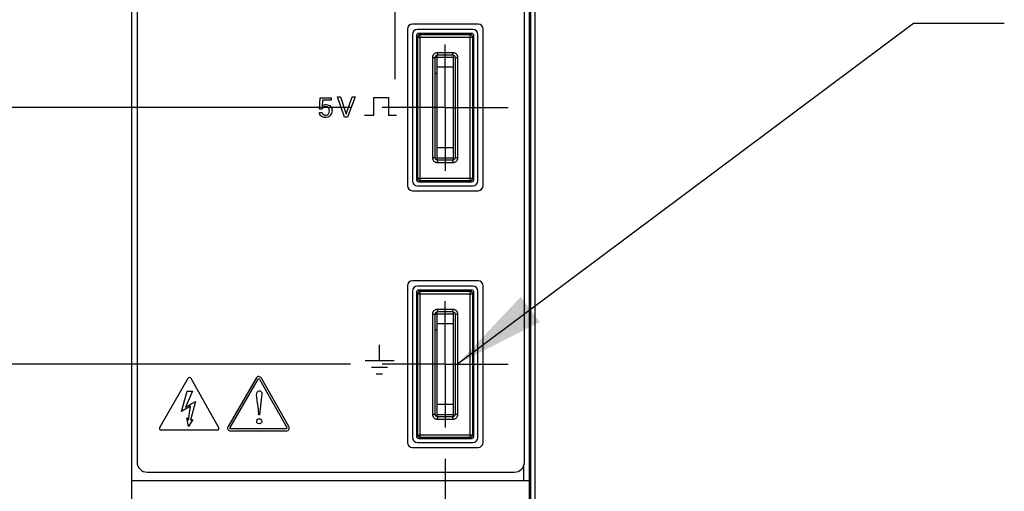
# Model space of a CAD drawing. Header units: inches. Extents: x 0 to 22, y 0 to 17.
# Tile 5 of 24: x 6.7 to 8.652, y 8.118 to 9.053. Entities that reach past the tile are written whole.
import ezdxf

# ---------------------------------------------------------------- set-up
doc = ezdxf.new("R2010")
doc.units = ezdxf.units.IN
doc.header["$LTSCALE"] = 1.21
doc.header["$MEASUREMENT"] = 0
doc.linetypes.add('CENTER', pattern=[0.6, 0.375, -0.075, 0.075, -0.075])
doc.layers.get('0').update_dxf_attribs({"linetype": 'CONTINUOUS'})
for name, color, linetype in [('02___PRT_ALL_AXES', 7, 'CONTINUOUS'), ('DEFAULT_1', 7, 'CENTER'), ('DETAIL', 7, 'CONTINUOUS'), ('DIMENSIONS', 7, 'CONTINUOUS')]:
    doc.layers.add(name, color=color, linetype=linetype)
doc.styles.get("Standard").update_dxf_attribs({"font": 'txt', "width": 0.8})
doc.dimstyles.new('DIMSTYLE_1', dxfattribs={"dimtxt": 0.125, "dimasz": 0.18, "dimexe": 0.125, "dimexo": 0.0625, "dimgap": 0.03125, "dimtad": 0, "dimtih": 1, "dimtoh": 1, "dimzin": 0, "dimdsep": 46, "dimtxsty": 'STANDARD', "dimblk": '_FILLED', "dimblk1": '_FILLED', "dimblk2": '_FILLED', "dimcen": 0.09, "dimazin": 0, "dimtp": 0.01, "dimtm": 0.01, "dimtfac": 1, "dimtofl": 0, "dimtmove": 0, "dimatfit": 3, "dimldrblk": '_FILLED', "dimfxl": 1, "dimtolj": 1, "dimtzin": 0, "dimarcsym": 0})
doc.dimstyles.get("Standard").update_dxf_attribs({"dimtxt": 0.125, "dimasz": 0.18, "dimexe": 0.125, "dimexo": 0.0625, "dimgap": 0.09, "dimtad": 0, "dimtih": 1, "dimtoh": 1, "dimzin": 0, "dimdsep": 46, "dimtxsty": 'STANDARD', "dimblk": '_FILLED', "dimblk1": '_FILLED', "dimblk2": '_FILLED', "dimcen": 0.09, "dimazin": 0, "dimtol": 1, "dimtp": 0.02, "dimtm": 0.02, "dimtfac": 1, "dimtofl": 0, "dimtmove": 0, "dimatfit": 3, "dimldrblk": '_FILLED', "dimfxl": 1, "dimtolj": 1, "dimtzin": 0, "dimarcsym": 0})

# ---------------------------------------------------------------- blocks, each defined once
blk = doc.blocks.new('*D0')
at = {"layer": 'DIMENSIONS', "color": 2, "linetype": 'CONTINUOUS'}
blk.add_line((7.3558, 8.3697), (6.2349, 8.3697), dxfattribs=at)
at = {"layer": 'DIMENSIONS', "color": 2, "linetype": 'CONTINUOUS', "insert": (6.1724, 8.4322), "char_height": 0.125, "width": 1.325, "attachment_point": 3, "line_spacing_factor": 0.9}
blk.add_mtext('26.35{\\ftxt.shx;\\W1.000000;\\H0.125000; }[1.037]', dxfattribs=at)
blk = doc.blocks.new('_FILLED')
at = {"color": 0, "linetype": 'BYBLOCK'}
blk.add_solid([(0, 0), (-1, 0.174), (-1, -0.174)], dxfattribs=at)
blk = doc.blocks.new('*D2')
at = {"layer": 'DIMENSIONS', "color": 2, "linetype": 'CONTINUOUS'}
for p, q in [((6.4569, 12.1532), (6.3267, 12.0558)), ((6.9104, 12.1532), (6.4569, 12.1532)), ((6.3267, 12.0558), (6.2349, 12.0558))]:
    blk.add_line(p, q, dxfattribs=at)
at = {"layer": 'DIMENSIONS', "color": 2, "linetype": 'CONTINUOUS', "insert": (6.1724, 12.1183), "char_height": 0.125, "width": 1.425, "attachment_point": 3, "line_spacing_factor": 0.9}
blk.add_mtext('122.45{\\ftxt.shx;\\W1.000000;\\H0.125000; }[4.821]', dxfattribs=at)
blk = doc.blocks.new('*D3')
at = {"layer": 'DIMENSIONS', "color": 2, "linetype": 'CONTINUOUS'}
blk.add_line((6.8599, 12.2752), (6.2349, 12.2752), dxfattribs=at)
at = {"layer": 'DIMENSIONS', "color": 2, "linetype": 'CONTINUOUS', "insert": (6.1724, 12.3377), "char_height": 0.125, "width": 1.425, "attachment_point": 3, "line_spacing_factor": 0.9}
blk.add_mtext('125.55{\\ftxt.shx;\\W1.000000;\\H0.125000; }[4.943]', dxfattribs=at)
blk = doc.blocks.new('*D4')
at = {"layer": 'DIMENSIONS', "color": 2, "linetype": 'CONTINUOUS'}
blk.add_line((7.5434, 8.1821), (7.5434, 6.4498), dxfattribs=at)
at = {"layer": 'DIMENSIONS', "color": 2, "linetype": 'CONTINUOUS', "insert": (7.4809, 6.3873), "char_height": 0.125, "width": 1.425, "attachment_point": 3, "rotation": 90, "line_spacing_factor": 0.9}
blk.add_mtext('2X 8.31{\\ftxt.shx;\\W1.000000;\\H0.125000; }[.327]', dxfattribs=at)
blk = doc.blocks.new('*D12')
at = {"layer": 'DIMENSIONS', "color": 2, "linetype": 'CONTINUOUS'}
blk.add_line((7.3558, 8.8787), (6.2349, 8.8787), dxfattribs=at)
at = {"layer": 'DIMENSIONS', "color": 2, "linetype": 'CONTINUOUS', "insert": (6.1724, 8.9412), "char_height": 0.125, "width": 1.325, "attachment_point": 3, "line_spacing_factor": 0.9}
blk.add_mtext('39.28{\\ftxt.shx;\\W1.000000;\\H0.125000; }[1.546]', dxfattribs=at)
blk = doc.blocks.new('*D13')
at = {"layer": 'DIMENSIONS', "color": 2, "linetype": 'CONTINUOUS'}
blk.add_line((6.8885, 9.4321), (6.2349, 9.4321), dxfattribs=at)
at = {"layer": 'DIMENSIONS', "color": 2, "linetype": 'CONTINUOUS', "insert": (6.1724, 9.4946), "char_height": 0.125, "width": 1.325, "attachment_point": 3, "line_spacing_factor": 0.9}
blk.add_mtext('53.33{\\ftxt.shx;\\W1.000000;\\H0.125000; }[2.100]', dxfattribs=at)
blk = doc.blocks.new('*D14')
at = {"layer": 'DIMENSIONS', "color": 2, "linetype": 'CONTINUOUS'}
blk.add_line((7.1101, 9.2061), (6.2349, 9.2061), dxfattribs=at)
at = {"layer": 'DIMENSIONS', "color": 2, "linetype": 'CONTINUOUS', "insert": (6.1724, 9.2686), "char_height": 0.125, "width": 1.325, "attachment_point": 3, "line_spacing_factor": 0.9}
blk.add_mtext('47.59{\\ftxt.shx;\\W1.000000;\\H0.125000; }[1.874]', dxfattribs=at)
blk = doc.blocks.new('*D15')
at = {"layer": 'DIMENSIONS', "color": 2, "linetype": 'CONTINUOUS'}
blk.add_line((6.8885, 9.9321), (6.2349, 9.9321), dxfattribs=at)
at = {"layer": 'DIMENSIONS', "color": 2, "linetype": 'CONTINUOUS', "insert": (6.1724, 9.9946), "char_height": 0.125, "width": 1.325, "attachment_point": 3, "line_spacing_factor": 0.9}
blk.add_mtext('66.03{\\ftxt.shx;\\W1.000000;\\H0.125000; }[2.600]', dxfattribs=at)
blk = doc.blocks.new('*D16')
at = {"layer": 'DIMENSIONS', "color": 2, "linetype": 'CONTINUOUS'}
blk.add_line((7.1101, 9.7061), (6.2349, 9.7061), dxfattribs=at)
at = {"layer": 'DIMENSIONS', "color": 2, "linetype": 'CONTINUOUS', "insert": (6.1724, 9.7686), "char_height": 0.125, "width": 1.325, "attachment_point": 3, "line_spacing_factor": 0.9}
blk.add_mtext('60.29{\\ftxt.shx;\\W1.000000;\\H0.125000; }[2.374]', dxfattribs=at)
blk = doc.blocks.new('*D17')
at = {"layer": 'DIMENSIONS', "color": 2, "linetype": 'CONTINUOUS'}
blk.add_line((6.9149, 10.5356), (6.2349, 10.5356), dxfattribs=at)
at = {"layer": 'DIMENSIONS', "color": 2, "linetype": 'CONTINUOUS', "insert": (6.1724, 10.5981), "char_height": 0.125, "width": 1.325, "attachment_point": 3, "line_spacing_factor": 0.9}
blk.add_mtext('81.36{\\ftxt.shx;\\W1.000000;\\H0.125000; }[3.203]', dxfattribs=at)
blk = doc.blocks.new('*D18')
at = {"layer": 'DIMENSIONS', "color": 2, "linetype": 'CONTINUOUS'}
blk.add_line((6.9149, 11.3102), (6.2349, 11.3102), dxfattribs=at)
at = {"layer": 'DIMENSIONS', "color": 2, "linetype": 'CONTINUOUS', "insert": (6.1724, 11.3727), "char_height": 0.125, "width": 1.425, "attachment_point": 3, "line_spacing_factor": 0.9}
blk.add_mtext('101.04{\\ftxt.shx;\\W1.000000;\\H0.125000; }[3.978]', dxfattribs=at)

msp = doc.modelspace()

# ---------------------------------------------------------------- linework, layer by layer
at = {"color": 7, "linetype": 'CONTINUOUS'}
for p, q in [((6.9224, 7.1373), (6.9224, 12.2752)), ((7.7104, 7.1373), (7.7104, 12.2752)), ((6.9325, 12.2457), (6.9325, 8.1757)), ((7.7005, 8.1757), (7.7005, 12.2457)), ((7.7133, 7.8352), (7.7133, 11.8352)), ((7.7219, 7.8352), (7.7219, 11.8352)), ((7.7221, 7.8352), (7.7221, 11.8352)), ((7.6087, 9.0443), (7.4784, 9.0443)), ((7.4685, 9.0344), (7.4685, 8.7238)), ((7.4784, 9.0237), (7.4784, 8.7337)), ((7.4888, 9.0183), (7.4863, 9.0208)), ((7.4863, 9.0208), (7.4863, 8.7366)), ((7.5984, 9.0337), (7.4884, 9.0337)), ((7.5955, 9.0258), (7.4913, 9.0258)), ((7.4938, 9.0233), (7.4913, 9.0258)), ((7.593, 9.0233), (7.4938, 9.0233)), ((7.4938, 8.7341), (7.4938, 9.0233)), ((7.593, 9.0233), (7.5955, 9.0258)), ((7.593, 8.7341), (7.593, 9.0233)), ((7.598, 9.0183), (7.6005, 9.0208)), ((7.6005, 8.7366), (7.6005, 9.0208)), ((7.6084, 8.7337), (7.6084, 9.0237)), ((7.6185, 8.7238), (7.6185, 9.0344)), ((7.4888, 9.0183), (7.598, 9.0183)), ((7.4888, 9.0183), (7.4888, 8.7391)), ((7.598, 8.7391), (7.598, 9.0183)), ((7.5288, 8.9883), (7.5579, 8.9883)), ((7.5288, 8.9833), (7.5288, 8.9883)), ((7.5288, 8.9833), (7.5579, 8.9833)), ((7.5579, 8.9883), (7.5579, 8.9833)), ((7.5594, 8.983), (7.5594, 8.7744)), ((7.5188, 8.9783), (7.5238, 8.9783)), ((7.5188, 8.7792), (7.5188, 8.9783)), ((7.5238, 8.9787), (7.5594, 8.9787)), ((7.5238, 8.7792), (7.5238, 8.9783)), ((7.5629, 8.9783), (7.5679, 8.9783)), ((7.5629, 8.9783), (7.5629, 8.7792)), ((7.5679, 8.9783), (7.5679, 8.7792)), ((7.5594, 8.9587), (7.5274, 8.9587)), ((7.5594, 8.7987), (7.5274, 8.7987)), ((7.5238, 8.7792), (7.5188, 8.7792)), ((7.5594, 8.7787), (7.5274, 8.7787)), ((7.5579, 8.7742), (7.5288, 8.7742)), ((7.5288, 8.7692), (7.5288, 8.7742)), ((7.5579, 8.7692), (7.5288, 8.7692)), ((7.5579, 8.7742), (7.5579, 8.7692)), ((7.5679, 8.7792), (7.5629, 8.7792)), ((7.4888, 8.7391), (7.4863, 8.7366)), ((7.4888, 8.7391), (7.598, 8.7391)), ((7.4938, 8.7341), (7.4913, 8.7316)), ((7.4913, 8.7316), (7.5955, 8.7316)), ((7.4938, 8.7341), (7.593, 8.7341)), ((7.593, 8.7341), (7.5955, 8.7316)), ((7.598, 8.7391), (7.6005, 8.7366)), ((7.4784, 8.714), (7.6087, 8.714)), ((7.4884, 8.7237), (7.5984, 8.7237)), ((7.6087, 8.5352), (7.4784, 8.5352)), ((7.4685, 8.5254), (7.4685, 8.2147)), ((7.4784, 8.5147), (7.4784, 8.2247)), ((7.5984, 8.5247), (7.4884, 8.5247)), ((7.5955, 8.5168), (7.4913, 8.5168)), ((7.4938, 8.5143), (7.4913, 8.5168)), ((7.593, 8.5143), (7.4938, 8.5143)), ((7.4938, 8.2251), (7.4938, 8.5143)), ((7.593, 8.5143), (7.5955, 8.5168)), ((7.593, 8.2251), (7.593, 8.5143)), ((7.6084, 8.2247), (7.6084, 8.5147)), ((7.6185, 8.2147), (7.6185, 8.5254)), ((7.4888, 8.5093), (7.4863, 8.5118)), ((7.4863, 8.5118), (7.4863, 8.2276)), ((7.4888, 8.5093), (7.598, 8.5093)), ((7.4888, 8.5093), (7.4888, 8.2301)), ((7.598, 8.5093), (7.6005, 8.5118)), ((7.598, 8.2301), (7.598, 8.5093)), ((7.6005, 8.2276), (7.6005, 8.5118)), ((7.5288, 8.4793), (7.5579, 8.4793)), ((7.5288, 8.4743), (7.5288, 8.4793)), ((7.5288, 8.4743), (7.5579, 8.4743)), ((7.5579, 8.4793), (7.5579, 8.4743)), ((7.5594, 8.474), (7.5594, 8.2654)), ((7.5188, 8.4693), (7.5238, 8.4693)), ((7.5188, 8.2702), (7.5188, 8.4693)), ((7.5238, 8.4697), (7.5594, 8.4697)), ((7.5238, 8.2702), (7.5238, 8.4693)), ((7.5629, 8.4693), (7.5679, 8.4693)), ((7.5629, 8.4693), (7.5629, 8.2702)), ((7.5679, 8.4693), (7.5679, 8.2702)), ((7.5594, 8.4497), (7.5274, 8.4497)), ((7.5594, 8.2897), (7.5274, 8.2897)), ((7.5238, 8.2702), (7.5188, 8.2702)), ((7.5594, 8.2697), (7.5274, 8.2697)), ((7.5579, 8.2652), (7.5288, 8.2652)), ((7.5288, 8.2602), (7.5288, 8.2652)), ((7.5579, 8.2602), (7.5288, 8.2602)), ((7.5579, 8.2652), (7.5579, 8.2602)), ((7.5679, 8.2702), (7.5629, 8.2702)), ((7.4888, 8.2301), (7.4863, 8.2276)), ((7.4888, 8.2301), (7.598, 8.2301)), ((7.4938, 8.2251), (7.4913, 8.2226)), ((7.4913, 8.2226), (7.5955, 8.2226)), ((7.4938, 8.2251), (7.593, 8.2251)), ((7.593, 8.2251), (7.5955, 8.2226)), ((7.598, 8.2301), (7.6005, 8.2276)), ((7.4784, 8.2049), (7.6087, 8.2049)), ((7.4884, 8.2147), (7.5984, 8.2147)), ((7.6984, 8.1676), (7.6984, 8.1393)), ((6.9525, 8.1557), (7.6805, 8.1557)), ((6.9224, 8.1393), (7.7104, 8.1393))]:
    msp.add_line(p, q, dxfattribs=at)
at = {"color": 3, "linetype": 'CONTINUOUS'}
for p, q in [((7.5274, 8.7744), (7.5274, 8.983)), ((7.5238, 8.9467), (7.5274, 8.9467)), ((7.5274, 8.2654), (7.5274, 8.474)), ((7.5238, 8.4377), (7.5274, 8.4377))]:
    msp.add_line(p, q, dxfattribs=at)
at = {"color": 40, "linetype": 'CONTINUOUS'}
for p, q in [((7.2944, 8.8753), (7.2954, 8.8982)), ((7.2954, 8.8982), (7.317, 8.8982)), ((7.3002, 8.8937), (7.2995, 8.8813)), ((7.317, 8.8937), (7.3002, 8.8937)), ((7.317, 8.8982), (7.317, 8.8937)), ((7.3296, 8.8999), (7.3358, 8.8999)), ((7.3439, 8.8598), (7.3296, 8.8999)), ((7.3358, 8.8999), (7.3471, 8.8656)), ((7.3471, 8.8656), (7.3591, 8.8999)), ((7.3647, 8.8999), (7.35, 8.8598)), ((7.3591, 8.8999), (7.3647, 8.8999)), ((7.4021, 8.8985), (7.4308, 8.8985)), ((7.4021, 8.8635), (7.4021, 8.8985)), ((7.4308, 8.8985), (7.4308, 8.8635)), ((7.2939, 8.8689), (7.2997, 8.8689)), ((7.2995, 8.8753), (7.2944, 8.8753)), ((7.35, 8.8598), (7.3439, 8.8598)), ((7.3833, 8.8635), (7.4021, 8.8635)), ((7.4308, 8.8635), (7.4469, 8.8635)), ((7.413, 8.3776), (7.413, 8.4086)), ((7.4423, 8.3763), (7.385, 8.3763)), ((7.4424, 8.3763), (7.3851, 8.3763)), ((7.4292, 8.3631), (7.3974, 8.3631)), ((7.4293, 8.3631), (7.3975, 8.3631)), ((7.0333, 8.3412), (6.9773, 8.2451)), ((7.0942, 8.2451), (7.0397, 8.3412)), ((7.1687, 8.3421), (7.113, 8.2464)), ((7.1169, 8.2442), (7.1725, 8.3399)), ((7.175, 8.3399), (7.2293, 8.2443)), ((7.2332, 8.2464), (7.1789, 8.342)), ((7.4188, 8.3502), (7.4068, 8.3502)), ((7.4188, 8.3502), (7.4069, 8.3502)), ((7.0205, 8.2761), (7.0316, 8.3167)), ((7.0427, 8.3167), (7.0286, 8.2845)), ((7.0316, 8.3167), (7.0427, 8.3167)), ((7.1795, 8.3061), (7.1752, 8.2695)), ((7.0386, 8.2867), (7.0205, 8.2761)), ((7.0286, 8.2845), (7.0486, 8.2959)), ((7.0347, 8.2588), (7.0386, 8.2867)), ((7.0486, 8.2959), (7.0386, 8.2586)), ((7.1739, 8.2695), (7.1731, 8.2798)), ((7.0311, 8.2636), (7.0347, 8.2588)), ((7.0344, 8.2466), (7.0311, 8.2636)), ((7.043, 8.2605), (7.0344, 8.2466)), ((7.0386, 8.2586), (7.043, 8.2605)), ((7.1752, 8.2695), (7.1739, 8.2695)), ((6.9805, 8.2395), (7.091, 8.2395)), ((7.228, 8.242), (7.1181, 8.242)), ((7.1181, 8.2376), (7.228, 8.2376))]:
    msp.add_line(p, q, dxfattribs=at)
at = {"color": 7, "linetype": 'CONTINUOUS'}
for points in [[(7.5238, 8.9783), (7.5239, 8.9791), (7.5244, 8.9806), (7.5253, 8.9818), (7.5265, 8.9827), (7.5279, 8.9832), (7.5288, 8.9833)], [(7.5579, 8.9833), (7.5588, 8.9832), (7.5602, 8.9827), (7.5614, 8.9818), (7.5623, 8.9806), (7.5628, 8.9792), (7.5629, 8.9783)], [(7.5288, 8.7742), (7.5279, 8.7742), (7.5265, 8.7747), (7.5253, 8.7756), (7.5244, 8.7768), (7.5239, 8.7782), (7.5238, 8.7792)], [(7.5629, 8.7792), (7.5628, 8.7783), (7.5624, 8.7769), (7.5615, 8.7756), (7.5603, 8.7748), (7.5589, 8.7743), (7.5579, 8.7742)], [(7.5238, 8.4693), (7.5239, 8.4701), (7.5244, 8.4716), (7.5253, 8.4728), (7.5265, 8.4737), (7.5279, 8.4742), (7.5288, 8.4743)], [(7.5579, 8.4743), (7.5588, 8.4742), (7.5602, 8.4737), (7.5614, 8.4728), (7.5623, 8.4716), (7.5628, 8.4702), (7.5629, 8.4693)], [(7.5288, 8.2652), (7.5279, 8.2652), (7.5265, 8.2657), (7.5253, 8.2666), (7.5244, 8.2678), (7.5239, 8.2692), (7.5238, 8.2702)], [(7.5629, 8.2702), (7.5628, 8.2693), (7.5624, 8.2679), (7.5615, 8.2666), (7.5603, 8.2658), (7.5589, 8.2653), (7.5579, 8.2652)]]:
    msp.add_lwpolyline(points, dxfattribs=at)
for centre, radius, start, end in [((7.4784, 9.0344), 0.00984, 90, 180), ((7.6087, 9.0344), 0.00984, 0, 90), ((7.4884, 9.0237), 0.01, 90, 180), ((7.5984, 9.0237), 0.01, 0, 90), ((7.4884, 8.7337), 0.01, 180, 270), ((7.5984, 8.7337), 0.01, 270, 360), ((7.4784, 8.7238), 0.00984, 180, 270), ((7.6087, 8.7238), 0.00984, 270, 360), ((7.4784, 8.5254), 0.00984, 90, 180), ((7.6087, 8.5254), 0.00984, 0, 90), ((7.4884, 8.5147), 0.01, 90, 180), ((7.5984, 8.5147), 0.01, 0, 90), ((7.4884, 8.2247), 0.01, 180, 270), ((7.5984, 8.2247), 0.01, 270, 360), ((7.4784, 8.2147), 0.00984, 180, 270), ((7.6087, 8.2147), 0.00984, 270, 360), ((6.9525, 8.1757), 0.02, 180, 270), ((7.6805, 8.1757), 0.02, 270, 360)]:
    msp.add_arc(centre, radius, start, end, dxfattribs=at)
for centre, major_axis, start_param, end_param in [((7.4913, 9.0208), (0.00354, -0.00354), 2.356347, 3.926839), ((7.5955, 9.0208), (0.00354, 0.00354), -0.785246, 0.785246), ((7.4913, 8.7366), (0.00354, 0.00354), -3.926839, -2.356347), ((7.5955, 8.7366), (0.00354, -0.00354), -0.785246, 0.785246), ((7.4913, 8.5118), (0.00354, -0.00354), 2.356347, 3.926839), ((7.5955, 8.5118), (0.00354, 0.00354), -0.785246, 0.785246), ((7.4913, 8.2276), (0.00354, 0.00354), -3.926839, -2.356347), ((7.5955, 8.2276), (0.00354, -0.00354), -0.785246, 0.785246)]:
    msp.add_ellipse(centre, major_axis=major_axis, ratio=0.999695, start_param=start_param, end_param=end_param, dxfattribs=at)
for points, knots in [([(7.4938, 9.0233), (7.4935, 9.0233), (7.493, 9.0232), (7.4923, 9.0231), (7.4917, 9.0229), (7.491, 9.0225), (7.4902, 9.0219), (7.4896, 9.0211), (7.4892, 9.0204), (7.489, 9.0197), (7.4888, 9.0191), (7.4888, 9.0186), (7.4888, 9.0183)], [0, 0, 0, 0, 0.124853, 0.187493, 0.250092, 0.375039, 0.5, 0.624961, 0.749908, 0.812507, 0.875147, 1, 1, 1, 1]), ([(7.598, 9.0183), (7.598, 9.0186), (7.5979, 9.0191), (7.5977, 9.0197), (7.5975, 9.0204), (7.5971, 9.0211), (7.5965, 9.0219), (7.5958, 9.0225), (7.595, 9.0229), (7.5944, 9.0231), (7.5938, 9.0232), (7.5933, 9.0233), (7.593, 9.0233)], [0, 0, 0, 0, 0.124854, 0.187497, 0.250099, 0.375049, 0.500011, 0.624975, 0.749925, 0.812521, 0.875154, 1, 1, 1, 1]), ([(7.5188, 8.9783), (7.5188, 8.9789), (7.5189, 8.9799), (7.5192, 8.9812), (7.5196, 8.9821), (7.52, 8.983), (7.5207, 8.9841), (7.5217, 8.9854), (7.523, 8.9864), (7.5241, 8.9871), (7.525, 8.9875), (7.5259, 8.9878), (7.5272, 8.9882), (7.5282, 8.9883), (7.5288, 8.9883)], [0, 0, 0, 0, 0.124882, 0.187467, 0.250013, 0.312541, 0.375071, 0.500002, 0.624934, 0.687464, 0.749992, 0.812538, 0.875121, 1, 1, 1, 1]), ([(7.5579, 8.9883), (7.5586, 8.9883), (7.5596, 8.9882), (7.5608, 8.9878), (7.5617, 8.9875), (7.5626, 8.9871), (7.5638, 8.9864), (7.565, 8.9854), (7.5661, 8.9841), (7.5667, 8.983), (7.5672, 8.9821), (7.5675, 8.9812), (7.5678, 8.9799), (7.5679, 8.9789), (7.5679, 8.9783)], [0, 0, 0, 0, 0.124882, 0.187467, 0.250013, 0.312541, 0.375071, 0.500002, 0.624934, 0.687464, 0.749992, 0.812538, 0.875121, 1, 1, 1, 1]), ([(7.5288, 8.7692), (7.5282, 8.7692), (7.5272, 8.7693), (7.5259, 8.7696), (7.525, 8.7699), (7.5241, 8.7703), (7.523, 8.771), (7.5217, 8.772), (7.5207, 8.7733), (7.52, 8.7744), (7.5196, 8.7753), (7.5192, 8.7763), (7.5189, 8.7775), (7.5188, 8.7785), (7.5188, 8.7792)], [0, 0, 0, 0, 0.124879, 0.187462, 0.250008, 0.312536, 0.375066, 0.499998, 0.624929, 0.687459, 0.749987, 0.812533, 0.875118, 1, 1, 1, 1]), ([(7.5679, 8.7792), (7.5679, 8.7785), (7.5678, 8.7775), (7.5675, 8.7763), (7.5672, 8.7753), (7.5667, 8.7744), (7.5661, 8.7733), (7.565, 8.772), (7.5638, 8.771), (7.5626, 8.7703), (7.5617, 8.7699), (7.5608, 8.7696), (7.5596, 8.7693), (7.5586, 8.7692), (7.5579, 8.7692)], [0, 0, 0, 0, 0.124882, 0.187467, 0.250013, 0.312541, 0.375071, 0.500002, 0.624934, 0.687464, 0.749992, 0.812538, 0.875121, 1, 1, 1, 1]), ([(7.4888, 8.7391), (7.4888, 8.7388), (7.4888, 8.7383), (7.489, 8.7377), (7.4892, 8.7371), (7.4896, 8.7363), (7.4902, 8.7356), (7.491, 8.7349), (7.4917, 8.7346), (7.4923, 8.7343), (7.493, 8.7342), (7.4935, 8.7341), (7.4938, 8.7341)], [0, 0, 0, 0, 0.124854, 0.187497, 0.250099, 0.375049, 0.500011, 0.624975, 0.749925, 0.812521, 0.875154, 1, 1, 1, 1]), ([(7.593, 8.7341), (7.5933, 8.7341), (7.5938, 8.7342), (7.5944, 8.7343), (7.595, 8.7346), (7.5958, 8.7349), (7.5965, 8.7356), (7.5971, 8.7363), (7.5975, 8.7371), (7.5977, 8.7377), (7.5979, 8.7383), (7.598, 8.7388), (7.598, 8.7391)], [0, 0, 0, 0, 0.124854, 0.187497, 0.250099, 0.375049, 0.500011, 0.624975, 0.749925, 0.812521, 0.875154, 1, 1, 1, 1]), ([(7.4938, 8.5143), (7.4935, 8.5143), (7.493, 8.5142), (7.4923, 8.5141), (7.4917, 8.5139), (7.491, 8.5135), (7.4902, 8.5129), (7.4896, 8.5121), (7.4892, 8.5114), (7.489, 8.5107), (7.4888, 8.5101), (7.4888, 8.5096), (7.4888, 8.5093)], [0, 0, 0, 0, 0.124853, 0.187493, 0.250092, 0.375039, 0.5, 0.624961, 0.749908, 0.812507, 0.875147, 1, 1, 1, 1]), ([(7.598, 8.5093), (7.598, 8.5096), (7.5979, 8.5101), (7.5977, 8.5107), (7.5975, 8.5114), (7.5971, 8.5121), (7.5965, 8.5129), (7.5958, 8.5135), (7.595, 8.5139), (7.5944, 8.5141), (7.5938, 8.5142), (7.5933, 8.5143), (7.593, 8.5143)], [0, 0, 0, 0, 0.124854, 0.187497, 0.250099, 0.375049, 0.500011, 0.624975, 0.749925, 0.812521, 0.875154, 1, 1, 1, 1]), ([(7.5188, 8.4693), (7.5188, 8.4699), (7.5189, 8.4709), (7.5192, 8.4722), (7.5196, 8.4731), (7.52, 8.474), (7.5207, 8.4751), (7.5217, 8.4764), (7.523, 8.4774), (7.5241, 8.4781), (7.525, 8.4785), (7.5259, 8.4788), (7.5272, 8.4792), (7.5282, 8.4793), (7.5288, 8.4793)], [0, 0, 0, 0, 0.124882, 0.187467, 0.250013, 0.312541, 0.375071, 0.500002, 0.624934, 0.687464, 0.749992, 0.812538, 0.875121, 1, 1, 1, 1]), ([(7.5579, 8.4793), (7.5586, 8.4793), (7.5596, 8.4792), (7.5608, 8.4788), (7.5617, 8.4785), (7.5626, 8.4781), (7.5638, 8.4774), (7.565, 8.4764), (7.5661, 8.4751), (7.5667, 8.474), (7.5672, 8.4731), (7.5675, 8.4722), (7.5678, 8.4709), (7.5679, 8.4699), (7.5679, 8.4693)], [0, 0, 0, 0, 0.124882, 0.187467, 0.250013, 0.312541, 0.375071, 0.500002, 0.624934, 0.687464, 0.749992, 0.812538, 0.875121, 1, 1, 1, 1]), ([(7.5288, 8.2602), (7.5282, 8.2602), (7.5272, 8.2603), (7.5259, 8.2606), (7.525, 8.2609), (7.5241, 8.2613), (7.523, 8.262), (7.5217, 8.263), (7.5207, 8.2643), (7.52, 8.2654), (7.5196, 8.2663), (7.5192, 8.2673), (7.5189, 8.2685), (7.5188, 8.2695), (7.5188, 8.2702)], [0, 0, 0, 0, 0.124879, 0.187462, 0.250008, 0.312536, 0.375066, 0.499998, 0.624929, 0.687459, 0.749987, 0.812533, 0.875118, 1, 1, 1, 1]), ([(7.5679, 8.2702), (7.5679, 8.2695), (7.5678, 8.2685), (7.5675, 8.2673), (7.5672, 8.2663), (7.5667, 8.2654), (7.5661, 8.2643), (7.565, 8.263), (7.5638, 8.262), (7.5626, 8.2613), (7.5617, 8.2609), (7.5608, 8.2606), (7.5596, 8.2603), (7.5586, 8.2602), (7.5579, 8.2602)], [0, 0, 0, 0, 0.124882, 0.187467, 0.250013, 0.312541, 0.375071, 0.500002, 0.624934, 0.687464, 0.749992, 0.812538, 0.875121, 1, 1, 1, 1]), ([(7.4888, 8.2301), (7.4888, 8.2298), (7.4888, 8.2293), (7.489, 8.2287), (7.4892, 8.2281), (7.4896, 8.2273), (7.4902, 8.2266), (7.491, 8.2259), (7.4917, 8.2256), (7.4923, 8.2253), (7.493, 8.2252), (7.4935, 8.2251), (7.4938, 8.2251)], [0, 0, 0, 0, 0.124854, 0.187497, 0.250099, 0.375049, 0.500011, 0.624975, 0.749925, 0.812521, 0.875154, 1, 1, 1, 1]), ([(7.593, 8.2251), (7.5933, 8.2251), (7.5938, 8.2252), (7.5944, 8.2253), (7.595, 8.2256), (7.5958, 8.2259), (7.5965, 8.2266), (7.5971, 8.2273), (7.5975, 8.2281), (7.5977, 8.2287), (7.5979, 8.2293), (7.598, 8.2298), (7.598, 8.2301)], [0, 0, 0, 0, 0.124854, 0.187497, 0.250099, 0.375049, 0.500011, 0.624975, 0.749925, 0.812521, 0.875154, 1, 1, 1, 1])]:
    msp.add_open_spline(points, degree=3, knots=knots, dxfattribs=at)
at = {"color": 40, "linetype": 'CONTINUOUS'}
for points, knots in [([(7.2995, 8.8813), (7.2998, 8.8816), (7.302, 8.8837), (7.3051, 8.8848), (7.3076, 8.8848)], [0, 0, 0, 0, 0.17192, 1, 1, 1, 1]), ([(7.3076, 8.8848), (7.3107, 8.8848), (7.3174, 8.882), (7.3191, 8.8752), (7.3191, 8.8722)], [0, 0, 0, 0, 0.505545, 1, 1, 1, 1]), ([(7.3054, 8.8589), (7.3026, 8.8589), (7.2966, 8.8603), (7.294, 8.8661), (7.2939, 8.8689)], [0, 0, 0, 0, 0.503439, 1, 1, 1, 1]), ([(7.2997, 8.8689), (7.2997, 8.868), (7.3004, 8.8649), (7.3039, 8.8634), (7.3061, 8.8634)], [0, 0, 0, 0, 0.284234, 1, 1, 1, 1]), ([(7.3191, 8.8722), (7.3191, 8.8688), (7.3165, 8.8613), (7.3089, 8.8589), (7.3054, 8.8589)], [0, 0, 0, 0, 0.487403, 1, 1, 1, 1]), ([(7.3061, 8.8634), (7.3085, 8.8634), (7.3131, 8.8659), (7.3137, 8.8704), (7.3137, 8.8723)], [0, 0, 0, 0, 0.567326, 1, 1, 1, 1]), ([(7.3137, 8.8723), (7.3137, 8.8744), (7.3127, 8.8789), (7.3083, 8.8805), (7.3064, 8.8805)], [0, 0, 0, 0, 0.52744, 1, 1, 1, 1]), ([(7.0397, 8.3412), (7.039, 8.3424), (7.0365, 8.3447), (7.0339, 8.3424), (7.0333, 8.3412)], [0, 0, 0, 0, 0.498932, 1, 1, 1, 1]), ([(7.1745, 8.3173), (7.1764, 8.3173), (7.1807, 8.3137), (7.1798, 8.3088), (7.1795, 8.3061)], [0, 0, 0, 0, 0.411883, 1, 1, 1, 1]), ([(7.1731, 8.2798), (7.1729, 8.2821), (7.1717, 8.2919), (7.1695, 8.3017), (7.1695, 8.3093)], [0, 0, 0, 0, 0.231612, 1, 1, 1, 1]), ([(6.9773, 8.2451), (6.9767, 8.2439), (6.9759, 8.2406), (6.9792, 8.2395), (6.9805, 8.2395)], [0, 0, 0, 0, 0.499284, 1, 1, 1, 1]), ([(7.091, 8.2395), (7.0923, 8.2395), (7.0956, 8.2406), (7.0949, 8.244), (7.0942, 8.2451)], [0, 0, 0, 0, 0.499637, 1, 1, 1, 1]), ([(7.1746, 8.2518), (7.1729, 8.2518), (7.17, 8.2532), (7.1695, 8.2559), (7.1695, 8.2567)], [0, 0, 0, 0, 0.690697, 1, 1, 1, 1]), ([(7.1799, 8.2567), (7.1799, 8.2559), (7.1794, 8.2532), (7.1764, 8.2518), (7.1746, 8.2518)], [0, 0, 0, 0, 0.295358, 1, 1, 1, 1])]:
    msp.add_open_spline(points, degree=3, knots=knots, dxfattribs=at)
for points in [[(7.3013, 8.8785), (7.3004, 8.8777), (7.2998, 8.8765), (7.2995, 8.8753)], [(7.3064, 8.8805), (7.3046, 8.8805), (7.3026, 8.8798), (7.3013, 8.8785)], [(7.1738, 8.3454), (7.1718, 8.3455), (7.1697, 8.3438), (7.1687, 8.3421)], [(7.1725, 8.3399), (7.1728, 8.3404), (7.1732, 8.341), (7.1738, 8.341)], [(7.1789, 8.342), (7.1779, 8.3438), (7.1759, 8.3454), (7.1738, 8.3454)], [(7.1738, 8.341), (7.1744, 8.341), (7.1748, 8.3404), (7.175, 8.3399)], [(7.1695, 8.3093), (7.1695, 8.3124), (7.1714, 8.3173), (7.1745, 8.3173)], [(7.1695, 8.2567), (7.1695, 8.2591), (7.1722, 8.2618), (7.1746, 8.2618)], [(7.1746, 8.2618), (7.1771, 8.2618), (7.1799, 8.2591), (7.1799, 8.2567)], [(7.113, 8.2464), (7.112, 8.2447), (7.1116, 8.2421), (7.1126, 8.2403)], [(7.1126, 8.2403), (7.1137, 8.2385), (7.1161, 8.2376), (7.1181, 8.2376)], [(7.1165, 8.2425), (7.1162, 8.243), (7.1166, 8.2437), (7.1169, 8.2442)], [(7.1181, 8.242), (7.1176, 8.242), (7.1167, 8.242), (7.1165, 8.2425)], [(7.2297, 8.2425), (7.2294, 8.242), (7.2286, 8.242), (7.228, 8.242)], [(7.228, 8.2376), (7.2301, 8.2376), (7.2325, 8.2385), (7.2335, 8.2403)], [(7.2293, 8.2443), (7.2296, 8.2437), (7.23, 8.243), (7.2297, 8.2425)], [(7.2335, 8.2403), (7.2345, 8.2421), (7.2342, 8.2446), (7.2332, 8.2464)]]:
    msp.add_open_spline(points, degree=3, dxfattribs=at)
at = {"layer": '02___PRT_ALL_AXES', "color": 7, "linetype": 'CENTER'}
for p, q in [((7.5434, 8.8787), (7.5434, 9.0038)), ((7.5434, 8.8787), (7.4183, 8.8787)), ((7.5434, 8.8787), (7.6685, 8.8787)), ((7.5434, 8.8787), (7.5434, 8.7536)), ((7.5434, 8.3697), (7.5434, 8.4948)), ((7.5434, 8.3697), (7.4183, 8.3697)), ((7.5434, 8.3697), (7.6685, 8.3697)), ((7.5434, 8.3697), (7.5434, 8.2446))]:
    msp.add_line(p, q, dxfattribs=at)
at = {"layer": 'DEFAULT_1', "color": 7, "linetype": 'CENTER'}
msp.add_line((7.4433, 9.2061), (7.4433, 8.9354), dxfattribs=at)

# ---------------------------------------------------------------- dimensions: what is measured, and where the dimension line sits
at = {"layer": 'DIMENSIONS', "color": 2, "linetype": 'CONTINUOUS'}
for feature_location, offset, origin, picture, middle in [((6.8599, 12.2752), (-0.625, 0), (6.9224, 7.3323), '*D3', (5.4599, 12.2752)), ((6.9104, 12.1532), (-0.6755, -0.0974), (6.9729, 7.3323), '*D2', (5.4599, 12.0558)), ((6.9149, 11.3102), (-0.68, 0), (6.9774, 7.3323), '*D18', (5.4599, 11.3102)), ((6.9149, 10.5356), (-0.68, 0), (6.9774, 7.3323), '*D17', (5.5099, 10.5356)), ((6.8885, 9.9321), (-0.6536, 0), (6.951, 7.3323), '*D15', (5.5099, 9.9321)), ((7.1101, 9.7061), (-0.8753, 0), (7.1726, 7.3323), '*D16', (5.5099, 9.7061)), ((6.8885, 9.4321), (-0.6536, 0), (6.951, 7.3323), '*D13', (5.5099, 9.4321)), ((7.1101, 9.2061), (-0.8753, 0), (7.1726, 7.3323), '*D14', (5.5099, 9.2061)), ((7.3558, 8.8787), (-1.1209, 0), (7.4183, 7.3323), '*D12', (5.5099, 8.8787)), ((7.3558, 8.3697), (-1.1209, 0), (7.0669, 7.3323), '*D0', (5.5099, 8.3697))]:
    dim = msp.add_ordinate_dim(feature_location=feature_location, offset=offset, dtype=0, origin=origin, dimstyle='DIMSTYLE_1', dxfattribs=at)
    dim.commit()
    dim.dimension.update_dxf_attribs({"geometry": picture, "text_midpoint": middle})
dim = msp.add_ordinate_dim(feature_location=(7.5434, 8.1821), offset=(0, -1.7323), dtype=1, origin=(7.2164, 7.1828), text='2X <>', dimstyle='DIMSTYLE_1', dxfattribs=at)
dim.commit()
dim.dimension.update_dxf_attribs({"geometry": '*D4', "text_midpoint": (7.5434, 5.6748)})

# ---------------------------------------------------------------- leaders
at = {"layer": 'DETAIL', "color": 2, "linetype": 'CONTINUOUS'}
msp.add_leader([(7.5679, 8.3707), (8.4721, 9.0462), (8.6521, 9.0462)], dimstyle='STANDARD', override={"dimtad": 0}, dxfattribs=at)

doc.saveas('drawing.dxf')
